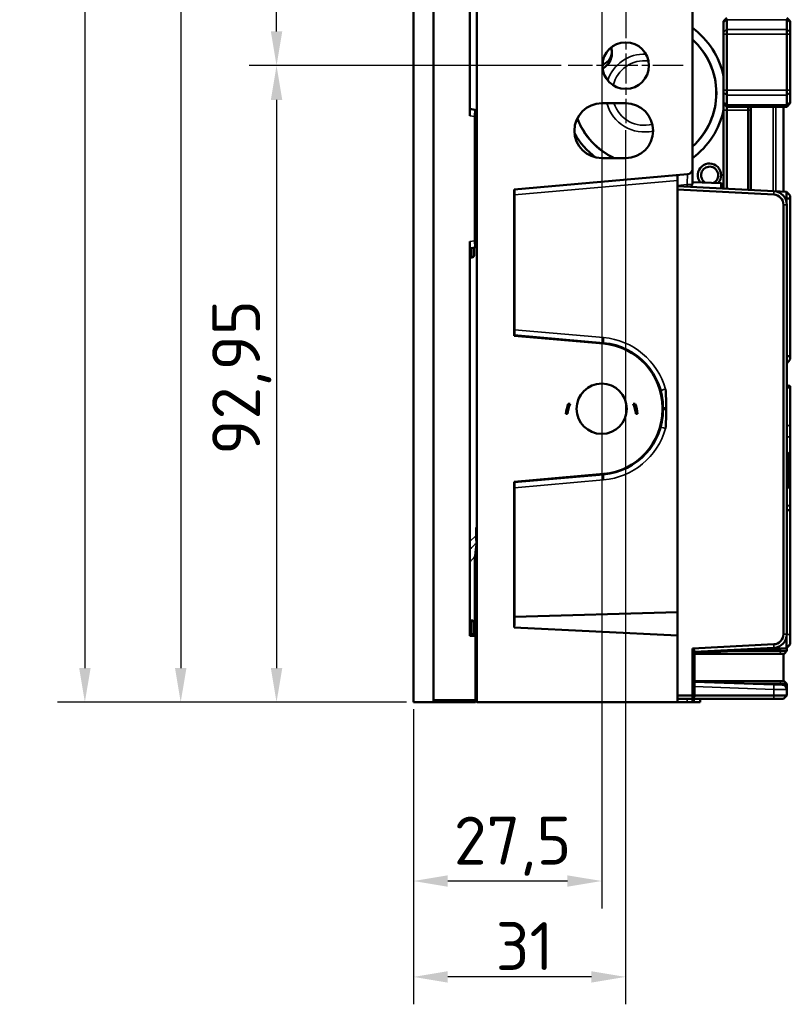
# Model space of a CAD drawing. Header units: millimetres. Extents: x 0 to 4638, y -120 to 1188.
# Tile 147 of 256: x 985 to 1097, y 483 to 627. Entities that reach past the tile are written whole.
import ezdxf

# ---------------------------------------------------------------- set-up
doc = ezdxf.new("R2010")
doc.units = ezdxf.units.MM
doc.header["$LTSCALE"] = 2
doc.linetypes.add('CHAIN', pattern=[0.3543, 0.2362, -0.0295, 0.0591, -0.0295])
for name, color, linetype, lineweight in [('Bemaßung (ISO)', 7, 'Continuous', 25), ('Mittelpunktmarkierung (ISO)', 7, 'Continuous', 25), ('Sichtbar (ISO)', 7, 'Continuous', 50), ('Sichtbar schmal (ISO)', 7, 'Continuous', 35)]:
    doc.layers.add(name, color=color, linetype=linetype, lineweight=lineweight)
doc.styles.add('Notiztext (DIN)', font='isocpeur.ttf')
doc.dimstyles.new('Standard (DIN)', dxfattribs={"dimscale": 2, "dimtxt": 3.5, "dimasz": 2.5, "dimexe": 2, "dimexo": 0.5, "dimgap": 0.5, "dimtad": 1, "dimrnd": 1e-08, "dimtxsty": 'Notiztext (DIN)', "dimcen": 0.09, "dimdle": 10, "dimclrd": 256, "dimclre": 256, "dimclrt": 256, "dimadec": 0, "dimazin": 0, "dimtfac": 1, "dimtmove": 0, "dimatfit": 3, "dimfxl": 1, "dimtolj": 1, "dimtzin": 0, "dimlwd": -1, "dimlwe": -1, "dimarcsym": 0})

# ---------------------------------------------------------------- blocks, each defined once
blk = doc.blocks.new('*D17')
at = {"layer": 'Bemaßung (ISO)', "transparency": 16777216}
for p, q in [((1041.23, 1022.9), (1004.23, 1022.9)), ((1008.23, 1017.9), (1008.23, 532)), ((1041.23, 527), (1004.23, 527))]:
    blk.add_line(p, q, dxfattribs=at)
for points in [[(1007.4, 1017.9), (1009.07, 1017.9), (1008.23, 1022.9)], [(1007.4, 532), (1009.07, 532), (1008.23, 527)]]:
    blk.add_solid(points, dxfattribs=at)
at = {"layer": 'Defpoints', "color": 0, "transparency": 16777216}
for p in [(1042.23, 1022.9), (1008.23, 527), (1042.23, 527)]:
    blk.add_point(p, dxfattribs=at)
at = {"layer": 'Bemaßung (ISO)', "transparency": 16777216, "insert": (998.83, 764.26), "char_height": 7, "attachment_point": 1, "rotation": 90, "style": 'Notiztext (DIN)'}
blk.add_mtext('\\A1;495,9', dxfattribs=at)
blk = doc.blocks.new('*D19')
at = {"layer": 'Bemaßung (ISO)', "transparency": 16777216}
for p, q in [((1066.3, 1028.4), (990.23, 1028.4)), ((994.23, 1023.4), (994.23, 532)), ((1041.23, 527), (990.23, 527))]:
    blk.add_line(p, q, dxfattribs=at)
for points in [[(993.4, 1023.4), (995.07, 1023.4), (994.23, 1028.4)], [(993.4, 532), (995.07, 532), (994.23, 527)]]:
    blk.add_solid(points, dxfattribs=at)
at = {"layer": 'Defpoints', "color": 0, "transparency": 16777216}
for p in [(1067.3, 1028.4), (994.23, 527), (1042.23, 527)]:
    blk.add_point(p, dxfattribs=at)
at = {"layer": 'Bemaßung (ISO)', "transparency": 16777216, "insert": (984.83, 767.71), "char_height": 7, "attachment_point": 1, "rotation": 90, "style": 'Notiztext (DIN)'}
blk.add_mtext('\\A1;501,4', dxfattribs=at)
blk = doc.blocks.new('*D27')
at = {"layer": 'Bemaßung (ISO)', "transparency": 16777216}
for p, q in [((1061.23, 681.95), (1018.23, 681.95)), ((1022.23, 624.95), (1022.23, 676.95)), ((1063.83, 619.95), (1018.23, 619.95))]:
    blk.add_line(p, q, dxfattribs=at)
for points in [[(1021.4, 676.95), (1023.07, 676.95), (1022.23, 681.95)], [(1021.4, 624.95), (1023.07, 624.95), (1022.23, 619.95)]]:
    blk.add_solid(points, dxfattribs=at)
at = {"layer": 'Defpoints', "color": 0, "transparency": 16777216}
for p in [(1022.23, 681.95), (1062.23, 681.95), (1064.83, 619.95)]:
    blk.add_point(p, dxfattribs=at)
at = {"layer": 'Bemaßung (ISO)', "transparency": 16777216, "insert": (1014.23, 646.77), "char_height": 7, "attachment_point": 1, "rotation": 90, "style": 'Notiztext (DIN)'}
blk.add_mtext('\\A1;62', dxfattribs=at)
blk = doc.blocks.new('*D28')
at = {"layer": 'Bemaßung (ISO)', "transparency": 16777216}
for p, q in [((1063.83, 619.95), (1018.23, 619.95)), ((1022.23, 614.95), (1022.23, 532)), ((1041.23, 527), (1018.23, 527))]:
    blk.add_line(p, q, dxfattribs=at)
for points in [[(1021.4, 614.95), (1023.07, 614.95), (1022.23, 619.95)], [(1021.4, 532), (1023.07, 532), (1022.23, 527)]]:
    blk.add_solid(points, dxfattribs=at)
at = {"layer": 'Defpoints', "color": 0, "transparency": 16777216}
for p in [(1064.83, 619.95), (1022.23, 527), (1042.23, 527)]:
    blk.add_point(p, dxfattribs=at)
at = {"layer": 'Bemaßung (ISO)', "transparency": 16777216, "insert": (1012.83, 563.13), "char_height": 7, "attachment_point": 1, "rotation": 90, "style": 'Notiztext (DIN)'}
blk.add_mtext('\\A1;92,95', dxfattribs=at)
blk = doc.blocks.new('*D29')
at = {"layer": 'Bemaßung (ISO)', "transparency": 16777216}
for p, q in [((1073.23, 610.55), (1073.23, 482.9)), ((1042.23, 526), (1042.23, 482.9)), ((1068.23, 486.9), (1047.23, 486.9))]:
    blk.add_line(p, q, dxfattribs=at)
for points in [[(1047.23, 487.73), (1047.23, 486.07), (1042.23, 486.9)], [(1068.23, 487.73), (1068.23, 486.07), (1073.23, 486.9)]]:
    blk.add_solid(points, dxfattribs=at)
at = {"layer": 'Defpoints', "color": 0, "transparency": 16777216}
for p in [(1073.23, 611.55), (1042.23, 527), (1042.23, 486.9)]:
    blk.add_point(p, dxfattribs=at)
at = {"layer": 'Bemaßung (ISO)', "transparency": 16777216, "insert": (1054.25, 494.9), "char_height": 7, "attachment_point": 1, "style": 'Notiztext (DIN)'}
blk.add_mtext('\\A1;31', dxfattribs=at)
blk = doc.blocks.new('*D30')
at = {"layer": 'Bemaßung (ISO)', "transparency": 16777216}
for p, q in [((1069.73, 673.45), (1069.73, 496.9)), ((1042.23, 526), (1042.23, 496.9)), ((1064.73, 500.9), (1047.23, 500.9))]:
    blk.add_line(p, q, dxfattribs=at)
for points in [[(1047.23, 501.73), (1047.23, 500.07), (1042.23, 500.9)], [(1064.73, 501.73), (1064.73, 500.07), (1069.73, 500.9)]]:
    blk.add_solid(points, dxfattribs=at)
at = {"layer": 'Defpoints', "color": 0, "transparency": 16777216}
for p in [(1069.73, 674.45), (1042.23, 527), (1042.23, 500.9)]:
    blk.add_point(p, dxfattribs=at)
at = {"layer": 'Bemaßung (ISO)', "transparency": 16777216, "insert": (1048.13, 510.3), "char_height": 7, "attachment_point": 1, "style": 'Notiztext (DIN)'}
blk.add_mtext('\\A1;27,5', dxfattribs=at)

msp = doc.modelspace()

# ---------------------------------------------------------------- linework, layer by layer
at = {"layer": 'Mittelpunktmarkierung (ISO)', "linetype": 'CHAIN', "ltscale": 9.334043}
for p, q in [((1073.2342, 628.3519), (1073.2342, 611.5519)), ((1081.6342, 619.9519), (1064.8342, 619.9519))]:
    msp.add_line(p, q, dxfattribs=at)
at = {"layer": 'Sichtbar (ISO)'}
for p, q in [((1051.4842, 1022.9019), (1051.4842, 527.0019)), ((1042.2342, 774.9019), (1042.2342, 527.0019)), ((1045.1842, 774.9019), (1045.1842, 527.0019)), ((1045.1842, 774.6019), (1045.1842, 527.3019)), ((1082.9842, 604.8919), (1082.9842, 693.2677)), ((1050.4842, 689.2664), (1050.4842, 612.6373)), ((1087.5342, 626.4519), (1088.0342, 626.9519)), ((1096.7842, 626.9519), (1097.2842, 626.4519)), ((1087.5342, 626.4519), (1087.5342, 626.3054)), ((1087.5342, 624.8912), (1087.5342, 626.3054)), ((1088.0342, 626.659), (1088.0342, 625.2448)), ((1096.7842, 625.2448), (1096.7842, 626.659)), ((1097.2842, 626.3054), (1097.2842, 626.4519)), ((1097.2842, 626.3054), (1097.2842, 624.8912)), ((1087.5342, 624.8912), (1087.5342, 624.5377)), ((1087.5342, 616.3661), (1087.5342, 624.5377)), ((1088.0342, 624.5377), (1088.0342, 625.2448)), ((1088.0342, 624.5377), (1088.0342, 616.3661)), ((1096.7842, 625.2448), (1096.7842, 624.5377)), ((1096.7842, 616.3661), (1096.7842, 624.5377)), ((1097.2842, 624.5377), (1097.2842, 624.8912)), ((1097.2842, 624.5377), (1097.2842, 616.3661)), ((1087.5342, 616.3661), (1087.5342, 616.0125)), ((1087.5342, 614.5983), (1087.5342, 616.0125)), ((1088.0342, 615.659), (1088.0342, 616.3661)), ((1088.0342, 615.659), (1088.0342, 614.2448)), ((1096.7842, 616.3661), (1096.7842, 615.659)), ((1096.7842, 614.2448), (1096.7842, 615.659)), ((1097.2842, 616.0125), (1097.2842, 616.3661)), ((1097.2842, 616.0125), (1097.2842, 614.5983)), ((1073.2342, 614.4519), (1069.7342, 614.4519)), ((1087.5342, 614.5983), (1087.5342, 614.4519)), ((1087.5342, 613.4519), (1087.5342, 614.4519)), ((1087.5342, 614.4519), (1088.0342, 613.9519)), ((1088.0342, 613.9519), (1088.0342, 614.2448)), ((1088.0342, 613.9519), (1088.0342, 613.4519)), ((1096.7842, 613.9519), (1088.0342, 613.9519)), ((1091.1342, 613.4519), (1091.1342, 613.9519)), ((1091.5342, 613.9519), (1091.5342, 613.4519)), ((1096.2842, 601.5531), (1096.2842, 613.9519)), ((1097.2842, 614.4519), (1096.7842, 613.9519)), ((1096.7842, 614.2448), (1096.7842, 613.9519)), ((1097.2842, 614.4519), (1097.2842, 614.5983)), ((1051.2136, 613.4996), (1050.4842, 613.6282)), ((1051.2023, 612.5107), (1051.2023, 594.3931)), ((1051.4842, 612.5107), (1051.2023, 612.5107)), ((1087.5342, 602.0116), (1087.5342, 613.4519)), ((1088.0342, 613.4519), (1088.0342, 601.9854)), ((1091.1342, 601.823), (1091.1342, 613.4519)), ((1091.5342, 613.4519), (1091.5342, 601.802)), ((1069.7342, 606.4519), (1073.2342, 606.4519)), ((1082.2539, 604.0949), (1056.9242, 601.8788)), ((1080.7842, 603.1688), (1080.7842, 603.9663)), ((1082.9842, 604.8919), (1082.9842, 602.7567)), ((1080.7842, 602.3654), (1080.7842, 603.1688)), ((1080.7842, 601.8647), (1080.7842, 602.3654)), ((1080.7842, 602.3654), (1094.8888, 601.6262)), ((1082.9842, 602.9477), (1087.1843, 602.801)), ((1082.9842, 602.7567), (1082.9842, 602.7566)), ((1087.4842, 602.4905), (1087.1845, 602.8009)), ((1087.4842, 602.4905), (1087.4842, 602.0146)), ((1056.9242, 580.5074), (1056.9242, 601.8788)), ((1056.9842, 601.8841), (1056.9842, 580.5828)), ((1080.7842, 537.2439), (1080.7842, 601.8647)), ((1094.8627, 601.1269), (1080.7842, 601.8647)), ((1094.8888, 601.6262), (1096.7195, 601.5303)), ((1097.2842, 600.9352), (1097.2842, 600.5316)), ((1096.2842, 536.9574), (1096.2842, 599.6289)), ((1096.7195, 600.1335), (1096.7195, 600.5316)), ((1097.2842, 600.5316), (1096.7195, 600.5316)), ((1096.7842, 599.6289), (1096.7842, 536.9574)), ((1097.2842, 600.5316), (1097.2842, 577.5243)), ((1050.4842, 594.2664), (1050.4842, 536.7008)), ((1051.4842, 594.3931), (1051.2023, 594.3931)), ((1050.4842, 593.2755), (1051.2136, 593.4042)), ((1051.0842, 592.2519), (1051.0842, 593.3813)), ((1050.7842, 591.9519), (1050.4842, 591.9519)), ((1056.9242, 580.5074), (1056.9602, 580.5849)), ((1070.0023, 579.3632), (1056.9242, 580.5074)), ((1056.9602, 580.5849), (1070.0093, 579.4432)), ((1097.2842, 577.5243), (1096.7842, 577.5243)), ((1096.7842, 576.5276), (1096.8072, 576.5323)), ((1097.2842, 577.5243), (1097.2842, 577.1162)), ((1097.2842, 573.1505), (1097.2842, 572.8613)), ((1097.2842, 567.5038), (1097.2842, 572.8613)), ((1065.1196, 570.5769), (1064.8498, 570.5769)), ((1074.6185, 570.5769), (1074.3487, 570.5769)), ((1078.6009, 569.7244), (1078.6009, 569.9794)), ((1078.6813, 569.9794), (1078.6813, 569.7244)), ((1079.1587, 569.7244), (1079.1587, 569.9794)), ((1064.5057, 569.1269), (1064.7568, 569.1269)), ((1074.7115, 569.1269), (1074.9626, 569.1269)), ((1078.4639, 567.7028), (1078.4637, 567.7028)), ((1097.2842, 567.5038), (1097.2842, 565.8341)), ((1097.2842, 563.1291), (1097.2842, 565.8341)), ((1096.9842, 563.4291), (1096.7842, 563.4291)), ((1096.9842, 563.4291), (1096.9842, 563.3685)), ((1097.2842, 563.1291), (1096.9842, 563.4291)), ((1096.9842, 562.2745), (1096.9842, 563.3685)), ((1096.9842, 562.2745), (1096.9842, 559.288)), ((1097.2842, 563.0758), (1097.2842, 563.1291)), ((1097.2842, 563.0758), (1097.2842, 561.9817)), ((1097.2842, 559.3537), (1097.2842, 561.9817)), ((1056.9242, 559.1964), (1070.0023, 560.3406)), ((1070.0093, 560.2605), (1056.9602, 559.1189)), ((1096.9842, 558.6494), (1096.9842, 559.288)), ((1097.2842, 559.3537), (1097.2842, 558.1812)), ((1056.9242, 537.9222), (1056.9242, 559.1964)), ((1056.9602, 559.1189), (1056.9242, 559.1964)), ((1056.9842, 559.121), (1056.9842, 538.4192)), ((1096.7917, 555.9823), (1096.7917, 558.708)), ((1097.2842, 558.152), (1096.7917, 558.708)), ((1097.2842, 558.1812), (1097.2842, 558.152)), ((1097.2842, 558.152), (1097.2842, 555.4262)), ((1096.7842, 555.0408), (1097.2842, 555.0408)), ((1097.2842, 555.4262), (1097.2842, 555.0408)), ((1097.2842, 555.0408), (1097.2842, 536.9039)), ((1051.3883, 552.5151), (1051.3883, 551.3592)), ((1051.4842, 551.3592), (1051.3883, 551.3592)), ((1051.4842, 550.3908), (1051.4229, 550.2358)), ((1050.9095, 547.9519), (1050.9095, 547.9519)), ((1051.4842, 547.9891), (1051.1852, 548.2025)), ((1051.1853, 536.9405), (1051.1853, 548.2024)), ((1080.7842, 540.1572), (1056.9842, 539.4595)), ((1050.7842, 538.9519), (1050.4842, 538.9519)), ((1051.0842, 536.9494), (1051.0842, 538.6519)), ((1056.9842, 538.4192), (1056.9242, 537.9222)), ((1080.7842, 536.7439), (1056.9242, 537.9222)), ((1051.3016, 536.9304), (1050.4842, 537.0019)), ((1050.4842, 536.7008), (1051.2861, 536.6306)), ((1051.2861, 536.6306), (1051.316, 536.658)), ((1051.2861, 527.3033), (1051.2861, 536.6306)), ((1051.3016, 536.9304), (1051.316, 536.9147)), ((1051.316, 536.9147), (1051.4842, 536.7311)), ((1051.316, 536.9147), (1051.316, 536.658)), ((1051.316, 536.658), (1051.4842, 536.5719)), ((1080.7842, 536.7439), (1080.7842, 537.2439)), ((1080.7842, 536.3006), (1080.7842, 536.7439)), ((1080.7842, 527.0019), (1080.7842, 536.3006)), ((1097.2842, 536.9039), (1097.2842, 535.5017)), ((1082.9842, 534.837), (1094.8627, 535.4595)), ((1082.9842, 528.0019), (1082.9842, 534.837)), ((1082.9842, 534.837), (1083.2842, 534.5523)), ((1094.8888, 534.9602), (1083.2842, 534.352)), ((1096.7195, 534.9067), (1083.2842, 534.2025)), ((1096.7842, 534.9746), (1096.7842, 534.4908)), ((1083.2842, 534.5523), (1083.2842, 528.1261)), ((1083.2842, 534.0908), (1096.2842, 534.0908)), ((1088.7837, 534.4908), (1095.8365, 534.4908)), ((1096.7842, 534.4908), (1095.8365, 534.4908)), ((1096.2842, 530.0908), (1096.2842, 534.0908)), ((1096.2842, 534.0908), (1096.3842, 534.0908)), ((1096.3842, 534.0908), (1096.7842, 534.4908)), ((1083.2842, 530.0908), (1096.2842, 530.0908)), ((1083.2842, 529.9908), (1094.8766, 529.5859)), ((1095.8365, 529.6908), (1091.875, 529.6908)), ((1094.8766, 529.5859), (1096.1086, 529.5429)), ((1095.8365, 529.6908), (1096.7842, 529.6908)), ((1096.3842, 530.0908), (1096.2842, 530.0908)), ((1096.3842, 530.0908), (1096.7842, 529.6908)), ((1096.7842, 529.6908), (1096.7842, 528.8434)), ((1080.7842, 528.0019), (1082.9842, 528.0019)), ((1083.2842, 528.1261), (1082.9842, 528.0019)), ((1082.9842, 527.5019), (1082.9842, 528.0019)), ((1083.2842, 527.8019), (1082.9842, 527.5019)), ((1083.2842, 528.1261), (1083.2842, 527.8019)), ((1083.2842, 528.0019), (1094.8888, 528.0019)), ((1096.7842, 528.0019), (1094.8888, 528.0019)), ((1096.7842, 528.0019), (1096.2842, 527.5019)), ((1096.7842, 528.8434), (1096.7842, 528.0019)), ((1042.2342, 527.0019), (1045.1842, 527.0019)), ((1045.1842, 527.3019), (1051.2851, 527.3019)), ((1051.2842, 527.0019), (1045.1842, 527.0019)), ((1051.2842, 527.0019), (1051.2851, 527.0028)), ((1051.2851, 527.3019), (1051.2861, 527.3033)), ((1051.2851, 527.0028), (1051.2851, 527.3019)), ((1051.4842, 527.2019), (1051.2851, 527.0028)), ((1051.4842, 527.3853), (1051.2861, 527.3033)), ((1051.4842, 527.0019), (1080.7842, 527.0019)), ((1082.9842, 527.5019), (1080.7842, 527.5019)), ((1082.226, 527.0019), (1080.7842, 527.0019)), ((1082.226, 527.0019), (1082.9842, 527.0019)), ((1082.9842, 527.5019), (1082.9842, 527.0019)), ((1094.8627, 527.5019), (1082.9842, 527.5019)), ((1082.9842, 527.0019), (1083.2465, 527.0019)), ((1084.1342, 527.0019), (1083.2465, 527.0019)), ((1084.1342, 527.0019), (1084.1342, 527.5019)), ((1094.8627, 527.5019), (1096.2842, 527.5019))]:
    msp.add_line(p, q, dxfattribs=at)
for centre, radius in [((1073.2342, 619.9519), 3.4), ((1069.7342, 569.8519), 3.6661)]:
    msp.add_circle(centre, radius, dxfattribs=at)
for centre, radius, start, end in [((1075.9842, 615.9519), 11.8048, 11.925984, 53.631306), ((1075.9842, 615.9519), 10.5, 311.810315, 48.189685), ((1069.7342, 610.4519), 4, 90, 270), ((1073.2342, 610.4519), 4, 270, 90), ((1075.9842, 615.9519), 11.8048, 306.368694, 348.074016), ((1075.9842, 615.9519), 10.5, 200.662047, 244.791235), ((1075.9842, 615.9519), 11.8048, 209.924268, 232.771286), ((1085.4706, 603.9568), 1.7006, 317.907636, 218.092364), ((1082.1842, 604.8919), 0.8, 275, 0), ((1085.5055, 603.9564), 1.25, 296.733179, 239.266821), ((1094.7842, 599.6289), 1.5, 0, 87), ((1094.7842, 599.6289), 2, 0, 87), ((1050.7842, 592.2519), 0.3, 270, 0), ((1069.1813, 569.9794), 9.4196, 0, 85), ((1069.1813, 569.9794), 9.5, 0, 85), ((1069.7342, 568.6519), 5.25, 158.489812, 174.808997), ((1069.7342, 569.8519), 5, 174.63261, 186.892103), ((1069.7342, 568.6519), 5, 157.35626, 174.54868), ((1069.1813, 569.7244), 9.4196, 275, 0), ((1069.1813, 569.7244), 9.5, 275, 0), ((1069.7342, 568.6519), 5, 5.45132, 22.64374), ((1069.7342, 568.6519), 5.25, 5.191003, 21.510188), ((1069.7342, 569.8519), 5, 353.107897, 5.36739), ((1050.7842, 538.6519), 0.3, 0, 90), ((1094.7842, 536.9574), 1.5, 273, 0), ((1094.7842, 536.9574), 2, 273, 0), ((1096.0842, 528.8434), 0.7, 0, 88)]:
    msp.add_arc(centre, radius, start, end, dxfattribs=at)
for points, knots in [([(1071.098, 622.597), (1071.0989, 622.5945), (1071.0997, 622.592), (1071.1006, 622.5895), (1071.1709, 622.3859), (1071.206, 622.1666), (1071.2026, 621.9488), (1071.2006, 621.8162), (1071.1843, 621.682), (1071.1546, 621.5518), (1071.1058, 621.3376), (1071.0188, 621.1283), (1070.901, 620.9405), (1070.7831, 620.7524), (1070.6309, 620.5807), (1070.4572, 620.4396), (1070.2833, 620.2984), (1070.083, 620.184), (1069.8729, 620.1057), (1069.861, 620.1013), (1069.8491, 620.097), (1069.8371, 620.0927)], [0.39135739, 0.39135739, 0.39135739, 0.39135739, 0.392683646, 0.392683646, 0.392683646, 0.499994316, 0.499994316, 0.499994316, 0.565323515, 0.565323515, 0.565323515, 0.672755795, 0.672755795, 0.672755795, 0.780314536, 0.780314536, 0.780314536, 0.887951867, 0.887951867, 0.887951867, 0.894044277, 0.894044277, 0.894044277, 0.894044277]), ([(1069.8631, 619.5088), (1069.9253, 619.5485), (1069.9874, 619.5906), (1070.2714, 619.7962), (1070.4969, 619.9926), (1070.925, 620.5536), (1071.1265, 620.9409), (1071.2536, 621.7094), (1071.241, 622.0442), (1071.1521, 622.426), (1071.1294, 622.505), (1071.1035, 622.5809)], [5.929341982, 5.929341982, 5.929341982, 5.929341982, 5.967300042, 5.967300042, 6.102984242, 6.102984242, 6.243366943, 6.243366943, 6.339466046, 6.339466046, 6.365478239, 6.365478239, 6.365478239, 6.365478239]), ([(1051.2136, 613.4996), (1051.2229, 613.4979), (1051.2263, 613.4709), (1051.2282, 613.37), (1051.2271, 613.2986), (1051.2251, 613.1188), (1051.2241, 613.0123), (1051.2184, 612.7736), (1051.2131, 612.6427), (1051.2023, 612.5107)], [-0.155585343, -0.155585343, -0.155585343, -0.155585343, -0.115995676, -0.115995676, -0.07787179, -0.07787179, -0.039727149, -0.039727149, 0, 0, 0, 0]), ([(1082.7692, 602.2613), (1082.7817, 602.2812), (1082.7937, 602.3006), (1082.856, 602.4042), (1082.9041, 602.4922), (1082.9396, 602.5776), (1082.9422, 602.5839), (1082.9446, 602.5901)], [-0.5022330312, -0.5022330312, -0.5022330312, -0.5022330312, -0.4943274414, -0.4943274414, -0.4592714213, -0.4592714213, -0.4564714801, -0.4564714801, -0.4564714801, -0.4564714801]), ([(1082.9446, 602.5901), (1082.9567, 602.6209), (1082.9666, 602.6502), (1082.9803, 602.706), (1082.9842, 602.7322), (1082.9842, 602.7567)], [-0.0298003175, -0.0298003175, -0.0298003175, -0.0298003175, -0.0149405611, -0.0149405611, 0, 0, 0, 0]), ([(1096.7195, 600.5316), (1096.7241, 600.6637), (1096.7264, 600.7944), (1096.7305, 601.0363), (1096.7323, 601.1453), (1096.7323, 601.3292), (1096.7305, 601.4024), (1096.7264, 601.5037), (1096.7241, 601.53), (1096.7195, 601.5303)], [-0.157270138, -0.157270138, -0.157270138, -0.157270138, -0.117638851, -0.117638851, -0.078637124, -0.078637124, -0.039635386, -0.039635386, 0, 0, 0, 0]), ([(1051.2023, 594.3931), (1051.213, 594.2617), (1051.2183, 594.1313), (1051.2241, 593.8929), (1051.2251, 593.7864), (1051.2271, 593.6062), (1051.2282, 593.5347), (1051.2264, 593.433), (1051.2229, 593.4058), (1051.2136, 593.4042)], [-0.155567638, -0.155567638, -0.155567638, -0.155567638, -0.116017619, -0.116017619, -0.077878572, -0.077878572, -0.03975631, -0.03975631, 0, 0, 0, 0]), ([(1096.8072, 576.5323), (1096.8076, 576.5324), (1096.8079, 576.5327), (1096.8116, 576.5391), (1096.8116, 576.5698), (1096.8075, 576.651), (1096.8054, 576.6838), (1096.7996, 576.7596), (1096.7958, 576.8025), (1096.7892, 576.875), (1096.7868, 576.9014), (1096.7841, 576.9289)], [-0.1564988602, -0.1564988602, -0.1564988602, -0.1564988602, -0.1526555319, -0.1526555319, -0.1137782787, -0.1137782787, -0.094333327, -0.094333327, -0.0748771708, -0.0748771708, -0.0644819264, -0.0644819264, -0.0644819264, -0.0644819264]), ([(1079.1587, 569.9794), (1079.1587, 570.4826), (1079.1529, 570.8883), (1079.1174, 571.805), (1079.0891, 572.2575), (1079.0477, 572.7128), (1079.0473, 572.717), (1079.0469, 572.7212)], [-0.274717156, -0.274717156, -0.274717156, -0.274717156, -0.135900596, -0.135900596, 0, 0, 0.001261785, 0.001261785, 0.001261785, 0.001261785]), ([(1079.0469, 566.9826), (1079.0473, 566.9868), (1079.0477, 566.991), (1079.0891, 567.4463), (1079.1174, 567.8987), (1079.1529, 568.8154), (1079.1587, 569.2211), (1079.1587, 569.7244)], [-0.300133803, -0.300133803, -0.300133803, -0.300133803, -0.298761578, -0.298761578, -0.150966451, -0.150966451, 0, 0, 0, 0]), ([(1096.7917, 558.708), (1096.8158, 558.7268), (1096.8391, 558.7379), (1096.8853, 558.7447), (1096.9078, 558.7386), (1096.9411, 558.713), (1096.9529, 558.6994), (1096.9637, 558.6821)], [0.0000000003, 0.0000000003, 0.0000000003, 0.0000000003, 0.0225847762, 0.0225847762, 0.0473761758, 0.0473761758, 0.0627601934, 0.0627601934, 0.0627601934, 0.0627601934]), ([(1096.7842, 555.8113), (1096.7847, 555.821), (1096.7853, 555.8304), (1096.7894, 555.9011), (1096.7917, 555.9492), (1096.7917, 555.9823)], [-0.0357630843, -0.0357630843, -0.0357630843, -0.0357630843, -0.0311274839, -0.0311274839, 0, 0, 0, 0]), ([(1051.4842, 552.1513), (1051.4697, 552.1689), (1051.4559, 552.1901), (1051.4324, 552.2386), (1051.4225, 552.2647), (1051.4101, 552.3097), (1051.4063, 552.3257), (1051.3979, 552.3693), (1051.3942, 552.3976), (1051.3893, 552.4559), (1051.3883, 552.4854), (1051.3883, 552.5151)], [0.0000009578, 0.0000009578, 0.0000009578, 0.0000009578, 0.0124726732, 0.0124726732, 0.0234953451, 0.0234953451, 0.0291335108, 0.0291335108, 0.0381527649, 0.0381527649, 0.0470519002, 0.0470519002, 0.0470519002, 0.0470519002]), ([(1051.3883, 551.3592), (1051.4011, 551.1433), (1051.4108, 550.9298), (1051.4203, 550.6355), (1051.4225, 550.543), (1051.4246, 550.3747), (1051.4245, 550.3005), (1051.4229, 550.2358)], [-0.13007513, -0.13007513, -0.13007513, -0.13007513, -0.065174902, -0.065174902, -0.032350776, -0.032350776, -0.000000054, -0.000000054, -0.000000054, -0.000000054]), ([(1051.4229, 550.2358), (1051.425, 550.2065), (1051.4264, 550.1709), (1051.427, 550.0835), (1051.4261, 550.0331), (1051.4208, 549.9011), (1051.4153, 549.8195), (1051.397, 549.6091), (1051.3792, 549.4617), (1051.3533, 549.2511), (1051.3483, 549.2089), (1051.3041, 548.8642), (1051.2457, 548.5213), (1051.1852, 548.2024)], [0.000000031, 0.000000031, 0.000000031, 0.000000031, 0.016369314, 0.016369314, 0.033720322, 0.033720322, 0.058098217, 0.058098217, 0.097007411, 0.097007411, 0.105668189, 0.105668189, 0.168494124, 0.168494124, 0.168494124, 0.168494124]), ([(1096.7195, 534.9067), (1096.7218, 534.9068), (1096.7237, 534.9232), (1096.7272, 534.988), (1096.7287, 535.0362), (1096.7304, 535.1414), (1096.7309, 535.1899), (1096.7319, 535.3167), (1096.7323, 535.3992), (1096.7323, 535.5826), (1096.7319, 535.6831), (1096.731, 535.8725), (1096.7304, 535.9582), (1096.7287, 536.1805), (1096.7272, 536.3206), (1096.7254, 536.4684), (1096.7254, 536.4722), (1096.7253, 536.4759)], [-0.313991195, -0.313991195, -0.313991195, -0.313991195, -0.269767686, -0.269767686, -0.22554826, -0.22554826, -0.196088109, -0.196088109, -0.15714299, -0.15714299, -0.118198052, -0.118198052, -0.088664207, -0.088664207, -0.044334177, -0.044334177, -0.043186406, -0.043186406, -0.043186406, -0.043186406])]:
    msp.add_open_spline(points, degree=3, knots=knots, dxfattribs=at)
for points in [[(1051.2174, 613.4972), (1051.3063, 613.3904), (1051.3951, 613.2838), (1051.4842, 613.1773)], [(1087.1881, 602.0272), (1087.1896, 602.4849), (1087.1883, 602.8009), (1087.1843, 602.801)], [(1096.7206, 601.5297), (1096.9084, 601.3315), (1097.0962, 601.1333), (1097.2842, 600.9352)], [(1096.7208, 601.5296), (1096.9085, 601.3314), (1097.0963, 601.1332), (1097.2842, 600.9352)], [(1096.7208, 601.5296), (1096.9085, 601.3314), (1097.0963, 601.1332), (1097.2842, 600.9352)], [(1051.4842, 593.7264), (1051.3951, 593.62), (1051.3063, 593.5133), (1051.2174, 593.4066)], [(1097.2842, 577.1162), (1097.1254, 576.9219), (1096.9667, 576.7273), (1096.808, 576.5329)], [(1096.7842, 573.2589), (1096.9508, 573.2227), (1097.1175, 573.1866), (1097.2842, 573.1505)], [(1096.7842, 558.7834), (1096.8243, 558.7677), (1096.8644, 558.7521), (1096.9046, 558.7364)], [(1096.9637, 558.6821), (1097.0701, 558.5115), (1097.1754, 558.3403), (1097.2842, 558.1812)], [(1051.3022, 536.93), (1051.302, 536.9302), (1051.3018, 536.9303), (1051.3016, 536.9304)], [(1051.3022, 536.93), (1051.3628, 536.8637), (1051.4235, 536.7974), (1051.4842, 536.7311)], [(1097.2842, 535.5017), (1097.0961, 535.3035), (1096.908, 535.1052), (1096.72, 534.9069)], [(1097.2842, 535.5017), (1097.1169, 535.3254), (1096.9506, 535.148), (1096.7842, 534.9707)]]:
    msp.add_open_spline(points, degree=3, dxfattribs=at)
at = {"layer": 'Sichtbar schmal (ISO)'}
for p, q in [((1087.5342, 626.3054), (1088.0342, 626.659)), ((1096.7842, 626.659), (1088.0342, 626.659)), ((1096.7842, 626.659), (1097.2842, 626.3054)), ((1087.5342, 624.8912), (1088.0342, 625.2448)), ((1087.5342, 624.5377), (1088.0342, 624.5377)), ((1088.0342, 625.2448), (1096.7842, 625.2448)), ((1096.7842, 624.5377), (1088.0342, 624.5377)), ((1096.7842, 625.2448), (1097.2842, 624.8912)), ((1096.7842, 624.5377), (1097.2842, 624.5377)), ((1087.5342, 616.3661), (1088.0342, 616.3661)), ((1087.5342, 616.0125), (1088.0342, 615.659)), ((1088.0342, 616.3661), (1096.7842, 616.3661)), ((1096.7842, 615.659), (1088.0342, 615.659)), ((1096.7842, 616.3661), (1097.2842, 616.3661)), ((1096.7842, 615.659), (1097.2842, 616.0125)), ((1087.5342, 614.5983), (1088.0342, 614.2448)), ((1088.0342, 614.2448), (1096.7842, 614.2448)), ((1094.7802, 601.6319), (1094.7802, 613.9519)), ((1095.1696, 613.9519), (1095.1696, 601.6115)), ((1097.2842, 614.5983), (1096.7842, 614.2448)), ((1050.4842, 612.6373), (1051.2023, 612.5107)), ((1088.0342, 613.4519), (1087.5342, 613.4519)), ((1091.1342, 613.4519), (1088.0342, 613.4519)), ((1091.5342, 613.4519), (1091.1342, 613.4519)), ((1080.7842, 603.1688), (1056.9842, 601.0865)), ((1082.2121, 602.5901), (1080.7842, 602.4652)), ((1082.9446, 602.5901), (1082.2121, 602.5901)), ((1082.2121, 602.5901), (1082.2121, 602.2906)), ((1094.8888, 601.6262), (1094.8627, 601.1269)), ((1096.7842, 599.6289), (1096.2842, 599.6289)), ((1096.7195, 600.5316), (1096.5647, 600.5397)), ((1051.2023, 594.3931), (1050.4842, 594.2664)), ((1050.7842, 593.3284), (1050.7842, 591.9519)), ((1056.9842, 581.3804), (1070.0162, 580.2402)), ((1070.0023, 579.3632), (1070.0093, 579.4432)), ((1078.6009, 569.9794), (1078.6813, 569.9794)), ((1078.6009, 569.7244), (1078.6813, 569.7244)), ((1079.1587, 569.9794), (1078.6813, 569.9794)), ((1079.1587, 569.7244), (1078.6813, 569.7244)), ((1078.5729, 568.2935), (1078.5733, 568.2936)), ((1096.9842, 563.3685), (1096.7842, 563.3685)), ((1096.7842, 562.2745), (1096.9842, 562.2745)), ((1097.2842, 563.0758), (1096.9842, 563.3685)), ((1097.2842, 561.9817), (1096.9842, 562.2745)), ((1070.0162, 559.4636), (1056.9842, 558.3234)), ((1070.0023, 560.3406), (1070.0093, 560.2605)), ((1096.9842, 559.288), (1096.7842, 559.288)), ((1097.2842, 559.3537), (1096.9842, 559.288)), ((1096.7842, 555.9836), (1096.7917, 555.9823)), ((1097.2842, 555.4262), (1096.7917, 555.9823)), ((1050.4842, 550.4551), (1051.3883, 551.3592)), ((1050.7842, 538.9519), (1050.7842, 536.9756)), ((1096.7842, 536.9574), (1096.2842, 536.9574)), ((1096.7834, 536.9039), (1097.2842, 536.9039)), ((1094.8888, 534.9602), (1094.8627, 535.4595)), ((1095.8365, 534.4908), (1095.8365, 534.8604)), ((1095.8156, 534.0908), (1095.8365, 534.4908)), ((1094.8888, 528.8864), (1083.2842, 529.2916)), ((1095.8156, 530.0908), (1095.8365, 529.6908)), ((1095.8365, 529.5524), (1095.8365, 529.6908)), ((1094.8888, 528.0019), (1094.8627, 527.5019)), ((1094.8888, 528.0019), (1094.8888, 528.8864)), ((1082.226, 527.0019), (1082.226, 527.5019)), ((1083.2465, 527.5019), (1083.2465, 527.0019))]:
    msp.add_line(p, q, dxfattribs=at)
for centre, radius, start, end in [((1075.9842, 615.9519), 10.4403, 312.104105, 47.895895), ((1075.9842, 615.9519), 5.6894, 87.958597, 161.058449), ((1075.9842, 615.9519), 4.7192, 82.932869, 166.084177), ((1075.9842, 615.9519), 5.6894, 195.286737, 282.68861), ((1075.9842, 615.9519), 4.7192, 198.532885, 284.010074), ((1075.9842, 615.9519), 10.4403, 200.365277, 245.496626), ((1069.1185, 569.9794), 10.3, 15.437794, 85), ((1069.1185, 569.7244), 10.3, 275, 344.562206)]:
    msp.add_arc(centre, radius, start, end, dxfattribs=at)
for centre, major_axis, ratio, start_param, end_param in [((1082.1842, 602.5831), (0.0698, 1.5118), 0.01821442, 4.71787495, 6.28562958), ((1070.079, 580.2402), (-0.0697, -0.797), 0.07816236, 4.71922719, 6.28318531), ((1079.1097, 572.7212), (-0.7711, -0.213), 0.02094517, 4.78808955, 6.28318531), ((1135.7155, 784.8604), (-299.879, 74.779), 0.69636424, 1.61446935, 1.61612554), ((1079.1097, 566.9826), (-0.7711, 0.213), 0.02094517, 0, 1.49509575), ((1070.079, 559.4636), (-0.0697, 0.797), 0.07816236, 0, 1.56395811), ((1131.1521, 569.2552), (-60.7428, 11.3028), 0.31458319, 1.02904165, 1.02919293), ((1057.6928, 542.9519), (11.4851, 0), 0.99616552, 2.14192852, 2.15188474), ((1094.8522, 528.8864), (0.0244, 0.6996), 0.05230416, 4.71421548, 6.28318531)]:
    msp.add_ellipse(centre, major_axis=major_axis, ratio=ratio, start_param=start_param, end_param=end_param, dxfattribs=at)
for points in [[(1096.7842, 567.3288), (1096.9504, 567.3877), (1097.117, 567.4461), (1097.2842, 567.5038)], [(1097.2842, 565.8341), (1097.115, 565.7737), (1096.9484, 565.7134), (1096.7842, 565.6533)], [(1050.4842, 549.3336), (1050.8014, 549.6522), (1051.1148, 549.9526), (1051.4229, 550.2358)], [(1051.1852, 548.2024), (1050.9531, 547.9954), (1050.7194, 547.7768), (1050.4842, 547.5479)]]:
    msp.add_open_spline(points, degree=3, dxfattribs=at)
msp.add_open_spline([(1096.7842, 528.8434), (1096.7842, 528.8505), (1096.5767, 528.8576), (1096.2296, 528.8648), (1095.8824, 528.8719), (1095.3943, 528.8792), (1094.8888, 528.8864)], degree=3, knots=[0, 0, 0, 0, 0.5, 0.5, 0.5, 1, 1, 1, 1], dxfattribs=at)

# ---------------------------------------------------------------- dimensions: what is measured, and where the dimension line sits
at = {"layer": 'Bemaßung (ISO)'}
for base, p1, p2, angle, picture, middle in [((994.2342, 527.0019), (1067.2997, 1028.4019), (1042.2342, 527.0019), 90, '*D19', (994.2342, 777.6819)), ((1008.2342, 527.0019), (1042.2342, 1022.9019), (1042.2342, 527.0019), 270, '*D17', (1008.2342, 774.9319)), ((1022.2342, 681.9519), (1064.8342, 619.9519), (1062.2342, 681.9519), 90, '*D27', (1022.2342, 650.9719)), ((1042.2342, 500.9), (1069.7342, 674.4519), (1042.2342, 527.0019), 180, '*D30', (1056.0042, 500.9)), ((1022.2342, 527.0019), (1064.8342, 619.9519), (1042.2342, 527.0019), 90, '*D28', (1022.2342, 573.4569)), ((1042.2342, 486.9), (1073.2342, 611.5519), (1042.2342, 527.0019), 180, '*D29', (1057.7542, 486.9))]:
    dim = msp.add_linear_dim(base=base, p1=p1, p2=p2, angle=angle, dimstyle='Standard (DIN)', override={"dimgap": 0.5, "dimdec": 2, "dimtol": 0, "dimlim": 0, "dimtp": 0, "dimtm": 0, "dimtdec": 2, "dimtofl": 0, "dimatfit": 1}, dxfattribs=at)
    dim.commit()
    dim.dimension.update_dxf_attribs({"geometry": picture, "text_midpoint": middle, "dimtype": 160})

doc.saveas('drawing.dxf')
